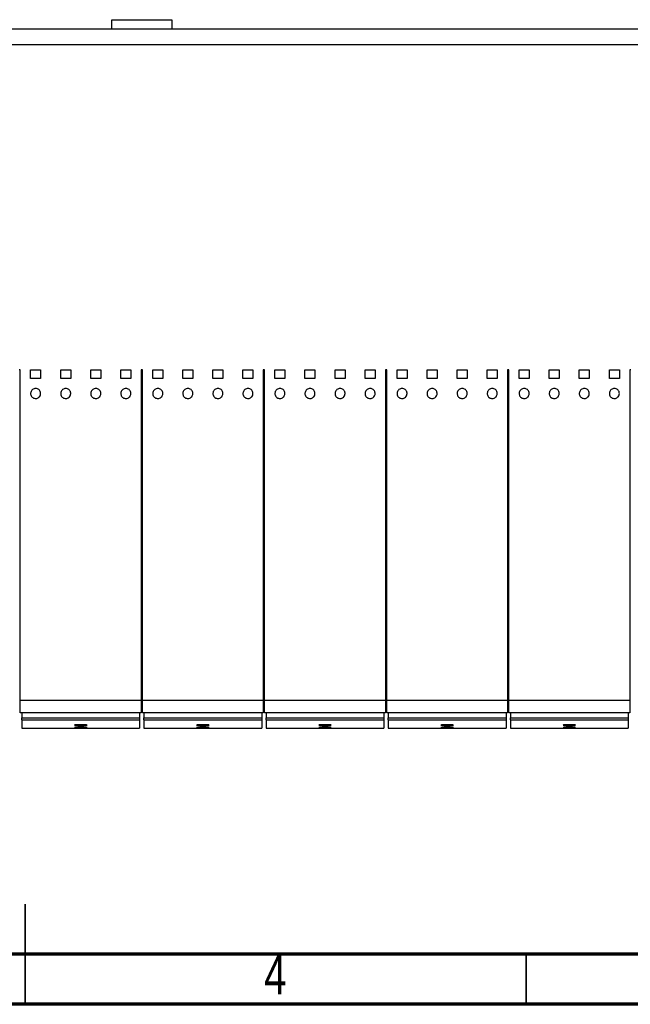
# Model space of a CAD drawing. Header units: millimetres. Extents: x 6 to 415, y 5 to 292.
# Tile 18 of 62: x 214 to 275, y 5 to 103. Entities that reach past the tile are written whole.
import ezdxf

# ---------------------------------------------------------------- set-up
doc = ezdxf.new("R2010")
doc.units = ezdxf.units.MM
doc.styles.add('SLDTEXTSTYLE0', font='TXT', dxfattribs={"width": 0.75})

msp = doc.modelspace()

# ---------------------------------------------------------------- linework, layer by layer
at = {"color": 7, "linetype": 'Continuous', "lineweight": 25}
for p, q in [((223.6348, 103.1768), (229.6348, 103.1768)), ((223.6348, 102.2768), (223.6348, 103.1768)), ((229.6348, 103.1768), (229.6348, 102.2768)), ((140.8848, 102.2768), (312.3847, 102.2768)), ((312.3847, 100.6768), (140.8848, 100.6768)), ((214.5098, 68.2768), (214.3848, 68.2768)), ((214.5098, 35.2768), (214.5098, 68.2768)), ((215.541, 68.2768), (216.541, 68.2768)), ((215.541, 67.4018), (215.541, 68.2768)), ((216.541, 68.2768), (216.541, 67.4018)), ((218.541, 68.2768), (219.541, 68.2768)), ((218.541, 67.4018), (218.541, 68.2768)), ((219.541, 68.2768), (219.541, 67.4018)), ((221.541, 68.2768), (222.541, 68.2768)), ((221.541, 67.4018), (221.541, 68.2768)), ((222.541, 68.2768), (222.541, 67.4018)), ((224.541, 68.2768), (225.541, 68.2768)), ((224.541, 67.4018), (224.541, 68.2768)), ((225.541, 68.2768), (225.541, 67.4018)), ((226.6973, 68.2768), (226.5723, 68.2768)), ((226.5723, 68.2768), (226.5723, 35.2768)), ((226.6973, 35.2768), (226.6973, 68.2768)), ((227.7285, 68.2768), (228.7285, 68.2768)), ((227.7285, 67.4018), (227.7285, 68.2768)), ((228.7285, 68.2768), (228.7285, 67.4018)), ((230.7285, 68.2768), (231.7285, 68.2768)), ((230.7285, 67.4018), (230.7285, 68.2768)), ((231.7285, 68.2768), (231.7285, 67.4018)), ((233.7285, 68.2768), (234.7285, 68.2768)), ((233.7285, 67.4018), (233.7285, 68.2768)), ((234.7285, 68.2768), (234.7285, 67.4018)), ((236.7285, 68.2768), (237.7285, 68.2768)), ((236.7285, 67.4018), (236.7285, 68.2768)), ((237.7285, 68.2768), (237.7285, 67.4018)), ((238.8848, 68.2768), (238.7598, 68.2768)), ((238.7598, 68.2768), (238.7598, 35.2768)), ((238.8848, 35.2768), (238.8848, 68.2768)), ((239.916, 68.2768), (240.916, 68.2768)), ((239.916, 67.4018), (239.916, 68.2768)), ((240.916, 68.2768), (240.916, 67.4018)), ((242.916, 68.2768), (243.916, 68.2768)), ((242.916, 67.4018), (242.916, 68.2768)), ((243.916, 68.2768), (243.916, 67.4018)), ((245.916, 68.2768), (246.916, 68.2768)), ((245.916, 67.4018), (245.916, 68.2768)), ((246.916, 68.2768), (246.916, 67.4018)), ((248.916, 68.2768), (249.916, 68.2768)), ((248.916, 67.4018), (248.916, 68.2768)), ((249.916, 68.2768), (249.916, 67.4018)), ((251.0723, 68.2768), (250.9473, 68.2768)), ((250.9473, 68.2768), (250.9473, 35.2768)), ((251.0723, 35.2768), (251.0723, 68.2768)), ((252.1035, 68.2768), (253.1035, 68.2768)), ((252.1035, 67.4018), (252.1035, 68.2768)), ((253.1035, 68.2768), (253.1035, 67.4018)), ((255.1035, 68.2768), (256.1035, 68.2768)), ((255.1035, 67.4018), (255.1035, 68.2768)), ((256.1035, 68.2768), (256.1035, 67.4018)), ((258.1035, 68.2768), (259.1035, 68.2768)), ((258.1035, 67.4018), (258.1035, 68.2768)), ((259.1035, 68.2768), (259.1035, 67.4018)), ((261.1035, 68.2768), (262.1035, 68.2768)), ((261.1035, 67.4018), (261.1035, 68.2768)), ((262.1035, 68.2768), (262.1035, 67.4018)), ((263.2598, 68.2768), (263.1348, 68.2768)), ((263.1348, 68.2768), (263.1348, 35.2768)), ((263.2598, 35.2768), (263.2598, 68.2768)), ((264.291, 68.2768), (265.291, 68.2768)), ((264.291, 67.4018), (264.291, 68.2768)), ((265.291, 68.2768), (265.291, 67.4018)), ((267.291, 68.2768), (268.291, 68.2768)), ((267.291, 67.4018), (267.291, 68.2768)), ((268.291, 68.2768), (268.291, 67.4018)), ((270.291, 68.2768), (271.291, 68.2768)), ((270.291, 67.4018), (270.291, 68.2768)), ((271.291, 68.2768), (271.291, 67.4018)), ((273.291, 68.2768), (274.291, 68.2768)), ((273.291, 67.4018), (273.291, 68.2768)), ((274.291, 68.2768), (274.291, 67.4018)), ((275.4473, 68.2768), (275.3223, 68.2768)), ((275.3223, 68.2768), (275.3223, 35.2768)), ((216.541, 67.4018), (215.541, 67.4018)), ((219.541, 67.4018), (218.541, 67.4018)), ((222.541, 67.4018), (221.541, 67.4018)), ((225.541, 67.4018), (224.541, 67.4018)), ((228.7285, 67.4018), (227.7285, 67.4018)), ((231.7285, 67.4018), (230.7285, 67.4018)), ((234.7285, 67.4018), (233.7285, 67.4018)), ((237.7285, 67.4018), (236.7285, 67.4018)), ((240.916, 67.4018), (239.916, 67.4018)), ((243.916, 67.4018), (242.916, 67.4018)), ((246.916, 67.4018), (245.916, 67.4018)), ((249.916, 67.4018), (248.916, 67.4018)), ((253.1035, 67.4018), (252.1035, 67.4018)), ((256.1035, 67.4018), (255.1035, 67.4018)), ((259.1035, 67.4018), (258.1035, 67.4018)), ((262.1035, 67.4018), (261.1035, 67.4018)), ((265.291, 67.4018), (264.291, 67.4018)), ((268.291, 67.4018), (267.291, 67.4018)), ((271.291, 67.4018), (270.291, 67.4018)), ((274.291, 67.4018), (273.291, 67.4018)), ((226.5723, 35.2768), (214.5098, 35.2768)), ((214.5098, 34.076), (214.5098, 35.2768)), ((226.5723, 35.2768), (226.5723, 34.076)), ((238.7598, 35.2768), (226.6973, 35.2768)), ((226.6973, 34.076), (226.6973, 35.2768)), ((238.7598, 35.2768), (238.7598, 34.076)), ((250.9473, 35.2768), (238.8848, 35.2768)), ((238.8848, 34.076), (238.8848, 35.2768)), ((250.9473, 35.2768), (250.9473, 34.076)), ((263.1348, 35.2768), (251.0723, 35.2768)), ((251.0723, 34.076), (251.0723, 35.2768)), ((263.1348, 35.2768), (263.1348, 34.076)), ((275.3223, 35.2768), (263.2598, 35.2768)), ((263.2598, 34.076), (263.2598, 35.2768)), ((275.3223, 35.2768), (275.3223, 34.076)), ((215.4098, 34.076), (214.5098, 34.076)), ((214.666, 34.076), (214.666, 33.571)), ((214.666, 33.571), (226.416, 33.571)), ((214.666, 33.3753), (214.666, 33.571)), ((225.6723, 34.076), (215.4098, 34.076)), ((226.5723, 34.076), (225.6723, 34.076)), ((226.416, 34.076), (226.416, 33.571)), ((226.416, 33.571), (226.416, 33.3753)), ((227.5973, 34.076), (226.6973, 34.076)), ((226.8535, 34.076), (226.8535, 33.571)), ((226.8535, 33.571), (238.6035, 33.571)), ((226.8535, 33.3753), (226.8535, 33.571)), ((237.8598, 34.076), (227.5973, 34.076)), ((238.7598, 34.076), (237.8598, 34.076)), ((238.6035, 34.076), (238.6035, 33.571)), ((238.6035, 33.571), (238.6035, 33.3753)), ((239.7848, 34.076), (238.8848, 34.076)), ((239.041, 34.076), (239.041, 33.571)), ((239.041, 33.571), (250.791, 33.571)), ((239.041, 33.3753), (239.041, 33.571)), ((250.0473, 34.076), (239.7848, 34.076)), ((250.9473, 34.076), (250.0473, 34.076)), ((250.791, 34.076), (250.791, 33.571)), ((250.791, 33.571), (250.791, 33.3753)), ((251.9723, 34.076), (251.0723, 34.076)), ((251.2285, 34.076), (251.2285, 33.571)), ((251.2285, 33.571), (262.9785, 33.571)), ((251.2285, 33.3753), (251.2285, 33.571)), ((262.2348, 34.076), (251.9723, 34.076)), ((263.1348, 34.076), (262.2348, 34.076)), ((262.9785, 34.076), (262.9785, 33.571)), ((262.9785, 33.571), (262.9785, 33.3753)), ((264.1597, 34.076), (263.2598, 34.076)), ((263.416, 34.076), (263.416, 33.571)), ((263.416, 33.571), (275.166, 33.571)), ((263.416, 33.3753), (263.416, 33.571)), ((274.4222, 34.076), (264.1597, 34.076)), ((275.3223, 34.076), (274.4222, 34.076)), ((275.166, 34.076), (275.166, 33.571)), ((275.166, 33.571), (275.166, 33.3753)), ((214.666, 33.3753), (226.416, 33.3753)), ((214.666, 33.3753), (214.666, 32.5268)), ((214.666, 32.5268), (226.416, 32.5268)), ((216.666, 33.3753), (216.666, 33.3665)), ((216.666, 33.3665), (218.166, 33.3665)), ((218.166, 33.3665), (218.166, 33.3753)), ((222.916, 33.3753), (222.916, 33.3665)), ((222.916, 33.3665), (224.416, 33.3665)), ((224.416, 33.3665), (224.416, 33.3753)), ((226.416, 33.3753), (226.416, 32.5268)), ((226.8535, 33.3753), (238.6035, 33.3753)), ((226.8535, 33.3753), (226.8535, 32.5268)), ((226.8535, 32.5268), (238.6035, 32.5268)), ((228.8535, 33.3753), (228.8535, 33.3665)), ((228.8535, 33.3665), (230.3535, 33.3665)), ((230.3535, 33.3665), (230.3535, 33.3753)), ((235.1035, 33.3753), (235.1035, 33.3665)), ((235.1035, 33.3665), (236.6035, 33.3665)), ((236.6035, 33.3665), (236.6035, 33.3753)), ((238.6035, 33.3753), (238.6035, 32.5268)), ((239.041, 33.3753), (250.791, 33.3753)), ((239.041, 33.3753), (239.041, 32.5268)), ((239.041, 32.5268), (250.791, 32.5268)), ((241.041, 33.3753), (241.041, 33.3665)), ((241.041, 33.3665), (242.541, 33.3665)), ((242.541, 33.3665), (242.541, 33.3753)), ((247.291, 33.3753), (247.291, 33.3665)), ((247.291, 33.3665), (248.791, 33.3665)), ((248.791, 33.3665), (248.791, 33.3753)), ((250.791, 33.3753), (250.791, 32.5268)), ((251.2285, 33.3753), (262.9785, 33.3753)), ((251.2285, 33.3753), (251.2285, 32.5268)), ((251.2285, 32.5268), (262.9785, 32.5268)), ((253.2285, 33.3753), (253.2285, 33.3665)), ((253.2285, 33.3665), (254.7285, 33.3665)), ((254.7285, 33.3665), (254.7285, 33.3753)), ((259.4785, 33.3753), (259.4785, 33.3665)), ((259.4785, 33.3665), (260.9785, 33.3665)), ((260.9785, 33.3665), (260.9785, 33.3753)), ((262.9785, 33.3753), (262.9785, 32.5268)), ((263.416, 33.3753), (275.166, 33.3753)), ((263.416, 33.3753), (263.416, 32.5268)), ((263.416, 32.5268), (275.166, 32.5268)), ((265.416, 33.3753), (265.416, 33.3665)), ((265.416, 33.3665), (266.916, 33.3665)), ((266.916, 33.3665), (266.916, 33.3753)), ((271.666, 33.3753), (271.666, 33.3665)), ((271.666, 33.3665), (273.166, 33.3665)), ((273.166, 33.3665), (273.166, 33.3753)), ((275.166, 33.3753), (275.166, 32.5268))]:
    msp.add_line(p, q, dxfattribs=at)
at = {"color": 7, "linetype": 'Continuous', "lineweight": 35}
for p, q in [((215, 5), (215, 15)), ((215, 10), (215, 5)), ((265, 10), (265, 5))]:
    msp.add_line(p, q, dxfattribs=at)
at = {"color": 7, "linetype": 'Continuous', "lineweight": 70}
for p, q in [((410.1581, 10), (20, 10)), ((415, 5), (15, 5))]:
    msp.add_line(p, q, dxfattribs=at)
at = {"color": 7, "linetype": 'Continuous', "lineweight": 25}
for points, knots in [([(216.541, 65.9018), (216.5354, 65.8452), (216.5242, 65.732), (216.4368, 65.5814), (216.3083, 65.4677), (216.149, 65.4038), (215.9787, 65.3962), (215.8159, 65.4448), (215.6783, 65.544), (215.5807, 65.6833), (215.5342, 65.848), (215.5451, 66.0196), (215.6127, 66.1783), (215.7295, 66.3052), (215.8812, 66.3857), (216.0501, 66.4112), (216.2172, 66.3797), (216.3646, 66.2953), (216.4754, 66.1671), (216.533, 66.0282), (216.5388, 65.9371), (216.541, 65.9018)], [0, 0, 0, 0, 0.0542878, 0.1085823, 0.1626612, 0.2162829, 0.2694763, 0.3224648, 0.3755598, 0.4290206, 0.4829474, 0.5372343, 0.5916177, 0.6457902, 0.6995432, 0.7528553, 0.805896, 0.8589439, 0.9122715, 0.9660364, 1, 1, 1, 1]), ([(219.541, 65.9018), (219.5354, 65.8452), (219.5242, 65.732), (219.4368, 65.5814), (219.3083, 65.4677), (219.149, 65.4038), (218.9787, 65.3962), (218.8159, 65.4448), (218.6783, 65.544), (218.5807, 65.6833), (218.5342, 65.848), (218.5451, 66.0196), (218.6128, 66.1783), (218.7295, 66.3052), (218.8812, 66.3857), (219.0501, 66.4112), (219.2172, 66.3797), (219.3646, 66.2953), (219.4755, 66.1671), (219.533, 66.0282), (219.5388, 65.9371), (219.541, 65.9018)], [0, 0, 0, 0, 0.05428787, 0.10858228, 0.16266132, 0.21628276, 0.2694762, 0.32246489, 0.3755599, 0.42902054, 0.48294739, 0.5372343, 0.5916177, 0.64578999, 0.69954312, 0.75285529, 0.80589582, 0.85894372, 0.91227151, 0.96603633, 1, 1, 1, 1]), ([(222.541, 65.9018), (222.5354, 65.8452), (222.5242, 65.732), (222.4368, 65.5814), (222.3083, 65.4677), (222.149, 65.4038), (221.9787, 65.3962), (221.8159, 65.4448), (221.6783, 65.544), (221.5807, 65.6833), (221.5342, 65.848), (221.5451, 66.0196), (221.6127, 66.1783), (221.7295, 66.3052), (221.8812, 66.3857), (222.0501, 66.4112), (222.2172, 66.3797), (222.3646, 66.2953), (222.4754, 66.1671), (222.533, 66.0282), (222.5388, 65.9371), (222.541, 65.9018)], [0, 0, 0, 0, 0.05428787, 0.10858228, 0.16266131, 0.21628275, 0.26947618, 0.32246488, 0.37555988, 0.42902052, 0.48294741, 0.53723432, 0.59161766, 0.64579005, 0.69954318, 0.75285535, 0.80589588, 0.85894377, 0.91227146, 0.96603633, 1, 1, 1, 1]), ([(225.541, 65.9018), (225.5354, 65.8452), (225.5242, 65.732), (225.4368, 65.5814), (225.3083, 65.4677), (225.149, 65.4038), (224.9787, 65.3962), (224.8159, 65.4448), (224.6783, 65.544), (224.5807, 65.6833), (224.5342, 65.848), (224.5451, 66.0196), (224.6127, 66.1783), (224.7295, 66.3052), (224.8812, 66.3857), (225.0501, 66.4112), (225.2172, 66.3797), (225.3646, 66.2953), (225.4754, 66.1671), (225.533, 66.0282), (225.5388, 65.9371), (225.541, 65.9018)], [0, 0, 0, 0, 0.05428786, 0.10858229, 0.16266126, 0.21628277, 0.26947621, 0.3224648, 0.37555983, 0.42902053, 0.48294738, 0.53723429, 0.59161765, 0.64579007, 0.6995431, 0.75285534, 0.80589587, 0.85894379, 0.91227151, 0.96603633, 1, 1, 1, 1]), ([(228.7285, 65.9018), (228.7229, 65.8452), (228.7117, 65.732), (228.6243, 65.5814), (228.4958, 65.4677), (228.3365, 65.4038), (228.1662, 65.3962), (228.0034, 65.4448), (227.8658, 65.544), (227.7682, 65.6833), (227.7217, 65.848), (227.7326, 66.0196), (227.8002, 66.1783), (227.917, 66.3052), (228.0687, 66.3857), (228.2376, 66.4112), (228.4047, 66.3797), (228.5521, 66.2953), (228.6629, 66.1671), (228.7205, 66.0282), (228.7263, 65.9371), (228.7285, 65.9018)], [0, 0, 0, 0, 0.05428787, 0.10858228, 0.16266125, 0.21628279, 0.26947619, 0.32246482, 0.37555982, 0.42902052, 0.48294738, 0.53723428, 0.59161765, 0.64579006, 0.6995431, 0.75285537, 0.8058959, 0.85894379, 0.91227151, 0.96603633, 1, 1, 1, 1]), ([(231.7285, 65.9018), (231.7229, 65.8452), (231.7117, 65.732), (231.6243, 65.5814), (231.4958, 65.4677), (231.3365, 65.4038), (231.1662, 65.3962), (231.0034, 65.4448), (230.8658, 65.544), (230.7682, 65.6833), (230.7217, 65.848), (230.7326, 66.0196), (230.8002, 66.1783), (230.917, 66.3052), (231.0687, 66.3857), (231.2376, 66.4112), (231.4047, 66.3797), (231.5521, 66.2953), (231.6629, 66.1671), (231.7205, 66.0282), (231.7263, 65.9371), (231.7285, 65.9018)], [0, 0, 0, 0, 0.05428787, 0.10858228, 0.16266131, 0.21628275, 0.26947618, 0.32246488, 0.37555988, 0.42902052, 0.48294741, 0.53723432, 0.59161766, 0.64579005, 0.69954318, 0.75285535, 0.80589588, 0.85894377, 0.91227146, 0.96603633, 1, 1, 1, 1]), ([(234.7285, 65.9018), (234.7229, 65.8452), (234.7117, 65.732), (234.6243, 65.5814), (234.4958, 65.4677), (234.3365, 65.4038), (234.1662, 65.3962), (234.0034, 65.4448), (233.8658, 65.544), (233.7682, 65.6833), (233.7217, 65.848), (233.7326, 66.0196), (233.8002, 66.1783), (233.917, 66.3052), (234.0687, 66.3857), (234.2376, 66.4112), (234.4047, 66.3797), (234.5521, 66.2953), (234.663, 66.1671), (234.7205, 66.0282), (234.7263, 65.9371), (234.7285, 65.9018)], [0, 0, 0, 0, 0.0542879, 0.1085823, 0.1626613, 0.2162827, 0.2694761, 0.3224648, 0.3755598, 0.4290205, 0.4829474, 0.5372343, 0.5916177, 0.64579, 0.699543, 0.7528554, 0.8058959, 0.8589438, 0.9122716, 0.9660363, 1, 1, 1, 1]), ([(237.7285, 65.9018), (237.7229, 65.8452), (237.7117, 65.732), (237.6243, 65.5814), (237.4958, 65.4677), (237.3365, 65.4038), (237.1662, 65.3962), (237.0034, 65.4448), (236.8658, 65.544), (236.7682, 65.6833), (236.7217, 65.848), (236.7326, 66.0196), (236.8002, 66.1783), (236.917, 66.3052), (237.0687, 66.3857), (237.2376, 66.4112), (237.4047, 66.3797), (237.5521, 66.2953), (237.6629, 66.1671), (237.7205, 66.0282), (237.7263, 65.9371), (237.7285, 65.9018)], [0, 0, 0, 0, 0.0542878, 0.1085823, 0.1626612, 0.2162829, 0.2694763, 0.3224648, 0.3755598, 0.4290206, 0.4829474, 0.5372343, 0.5916177, 0.6457902, 0.6995432, 0.7528553, 0.805896, 0.8589439, 0.9122715, 0.9660364, 1, 1, 1, 1]), ([(240.916, 65.9018), (240.9104, 65.8452), (240.8992, 65.732), (240.8118, 65.5814), (240.6833, 65.4677), (240.524, 65.4038), (240.3537, 65.3962), (240.1909, 65.4448), (240.0533, 65.544), (239.9557, 65.6833), (239.9092, 65.848), (239.9201, 66.0196), (239.9877, 66.1783), (240.1045, 66.3052), (240.2562, 66.3857), (240.4251, 66.4112), (240.5922, 66.3797), (240.7396, 66.2953), (240.8504, 66.1671), (240.908, 66.0282), (240.9138, 65.9371), (240.916, 65.9018)], [0, 0, 0, 0, 0.0542878, 0.1085823, 0.1626612, 0.2162829, 0.2694763, 0.3224648, 0.3755598, 0.4290206, 0.4829474, 0.5372343, 0.5916177, 0.6457902, 0.6995432, 0.7528553, 0.805896, 0.8589439, 0.9122715, 0.9660364, 1, 1, 1, 1]), ([(243.916, 65.9018), (243.9104, 65.8452), (243.8992, 65.732), (243.8118, 65.5814), (243.6833, 65.4677), (243.524, 65.4038), (243.3537, 65.3962), (243.1909, 65.4448), (243.0533, 65.544), (242.9557, 65.6833), (242.9092, 65.848), (242.9201, 66.0196), (242.9877, 66.1783), (243.1045, 66.3052), (243.2562, 66.3857), (243.4252, 66.4112), (243.5922, 66.3797), (243.7396, 66.2953), (243.8504, 66.1671), (243.908, 66.0282), (243.9138, 65.9371), (243.916, 65.9018)], [0, 0, 0, 0, 0.0542878, 0.1085821, 0.1626613, 0.216283, 0.2694764, 0.3224645, 0.3755595, 0.4290205, 0.4829474, 0.5372343, 0.5916177, 0.6457901, 0.6995434, 0.7528556, 0.8058959, 0.8589441, 0.9122715, 0.9660364, 1, 1, 1, 1]), ([(246.916, 65.9018), (246.9104, 65.8452), (246.8992, 65.732), (246.8118, 65.5814), (246.6833, 65.4677), (246.524, 65.4038), (246.3537, 65.3962), (246.1909, 65.4448), (246.0533, 65.544), (245.9557, 65.6833), (245.9092, 65.848), (245.9201, 66.0196), (245.9877, 66.1783), (246.1045, 66.3052), (246.2562, 66.3857), (246.4252, 66.4112), (246.5922, 66.3797), (246.7396, 66.2953), (246.8504, 66.1671), (246.908, 66.0282), (246.9138, 65.9371), (246.916, 65.9018)], [0, 0, 0, 0, 0.05428781, 0.10858243, 0.16266113, 0.21628284, 0.26947627, 0.32246496, 0.37555996, 0.42902059, 0.48294744, 0.53723433, 0.59161772, 0.64579021, 0.69954294, 0.75285569, 0.80589607, 0.8589437, 0.91227148, 0.96603635, 1, 1, 1, 1]), ([(249.916, 65.9018), (249.9104, 65.8452), (249.8992, 65.732), (249.8118, 65.5814), (249.6833, 65.4677), (249.524, 65.4038), (249.3537, 65.3962), (249.1909, 65.4448), (249.0533, 65.544), (248.9557, 65.6833), (248.9092, 65.848), (248.9201, 66.0196), (248.9878, 66.1783), (249.1045, 66.3052), (249.2562, 66.3857), (249.4251, 66.4112), (249.5922, 66.3797), (249.7396, 66.2953), (249.8505, 66.1671), (249.908, 66.0282), (249.9138, 65.9371), (249.916, 65.9018)], [0, 0, 0, 0, 0.0542878, 0.1085824, 0.1626611, 0.2162828, 0.2694763, 0.322465, 0.37556, 0.4290206, 0.4829474, 0.5372343, 0.5916177, 0.6457902, 0.6995429, 0.7528551, 0.8058961, 0.8589437, 0.9122715, 0.9660364, 1, 1, 1, 1]), ([(253.1035, 65.9018), (253.0979, 65.8452), (253.0867, 65.732), (252.9993, 65.5814), (252.8708, 65.4677), (252.7115, 65.4038), (252.5412, 65.3962), (252.3784, 65.4448), (252.2408, 65.544), (252.1432, 65.6833), (252.0967, 65.848), (252.1076, 66.0196), (252.1753, 66.1783), (252.292, 66.3052), (252.4437, 66.3857), (252.6126, 66.4112), (252.7797, 66.3797), (252.9271, 66.2953), (253.0379, 66.1671), (253.0955, 66.0282), (253.1013, 65.9371), (253.1035, 65.9018)], [0, 0, 0, 0, 0.0542878, 0.1085824, 0.1626611, 0.2162828, 0.2694763, 0.322465, 0.37556, 0.4290206, 0.4829474, 0.5372343, 0.5916177, 0.6457902, 0.6995429, 0.7528551, 0.8058961, 0.8589437, 0.9122715, 0.9660364, 1, 1, 1, 1]), ([(256.1035, 65.9018), (256.0979, 65.8452), (256.0867, 65.732), (255.9993, 65.5814), (255.8708, 65.4677), (255.7115, 65.4038), (255.5412, 65.3962), (255.3784, 65.4448), (255.2408, 65.544), (255.1432, 65.6833), (255.0967, 65.848), (255.1076, 66.0196), (255.1752, 66.1783), (255.292, 66.3052), (255.4437, 66.3857), (255.6126, 66.4112), (255.7797, 66.3797), (255.9271, 66.2953), (256.038, 66.1671), (256.0955, 66.0282), (256.1013, 65.9371), (256.1035, 65.9018)], [0, 0, 0, 0, 0.0542879, 0.1085823, 0.1626614, 0.2162826, 0.269476, 0.3224647, 0.3755597, 0.4290204, 0.4829473, 0.5372342, 0.5916173, 0.6457898, 0.6995431, 0.7528553, 0.8058957, 0.8589438, 0.9122716, 0.9660363, 1, 1, 1, 1]), ([(259.1035, 65.9018), (259.0979, 65.8452), (259.0867, 65.732), (258.9993, 65.5814), (258.8708, 65.4677), (258.7115, 65.4038), (258.5412, 65.3962), (258.3784, 65.4448), (258.2408, 65.544), (258.1432, 65.6833), (258.0967, 65.848), (258.1076, 66.0196), (258.1753, 66.1783), (258.292, 66.3052), (258.4437, 66.3857), (258.6126, 66.4112), (258.7797, 66.3797), (258.9271, 66.2953), (259.0379, 66.1671), (259.0955, 66.0282), (259.1013, 65.9371), (259.1035, 65.9018)], [0, 0, 0, 0, 0.0542879, 0.1085825, 0.1626608, 0.2162831, 0.2694765, 0.3224652, 0.3755602, 0.4290205, 0.4829475, 0.5372345, 0.5916179, 0.6457899, 0.6995432, 0.7528548, 0.8058963, 0.8589435, 0.9122713, 0.9660363, 1, 1, 1, 1]), ([(262.1035, 65.9018), (262.0979, 65.8452), (262.0867, 65.732), (261.9993, 65.5814), (261.8708, 65.4677), (261.7115, 65.4038), (261.5412, 65.3962), (261.3784, 65.4448), (261.2408, 65.544), (261.1432, 65.6833), (261.0967, 65.848), (261.1076, 66.0196), (261.1753, 66.1783), (261.292, 66.3052), (261.4437, 66.3857), (261.6127, 66.4112), (261.7797, 66.3797), (261.9271, 66.2953), (262.038, 66.1671), (262.0955, 66.0282), (262.1013, 65.9371), (262.1035, 65.9018)], [0, 0, 0, 0, 0.0542879, 0.108582, 0.1626611, 0.2162823, 0.2694757, 0.3224644, 0.3755594, 0.4290204, 0.482947, 0.5372339, 0.5916173, 0.6457894, 0.6995426, 0.7528554, 0.8058958, 0.8589439, 0.9122717, 0.9660364, 1, 1, 1, 1]), ([(265.291, 65.9018), (265.2854, 65.8452), (265.2742, 65.732), (265.1868, 65.5814), (265.0583, 65.4677), (264.899, 65.4038), (264.7287, 65.3962), (264.5659, 65.4448), (264.4283, 65.544), (264.3307, 65.6833), (264.2842, 65.848), (264.2951, 66.0196), (264.3628, 66.1783), (264.4795, 66.3052), (264.6312, 66.3857), (264.8001, 66.4112), (264.9672, 66.3797), (265.1146, 66.2953), (265.2255, 66.1671), (265.283, 66.0282), (265.2888, 65.9371), (265.291, 65.9018)], [0, 0, 0, 0, 0.0542879, 0.108582, 0.1626611, 0.2162823, 0.2694757, 0.3224644, 0.3755594, 0.4290204, 0.482947, 0.5372339, 0.5916173, 0.6457894, 0.6995426, 0.7528554, 0.8058958, 0.8589439, 0.9122717, 0.9660364, 1, 1, 1, 1]), ([(268.291, 65.9018), (268.2854, 65.8452), (268.2742, 65.732), (268.1868, 65.5814), (268.0583, 65.4677), (267.899, 65.4038), (267.7287, 65.3962), (267.5659, 65.4448), (267.4283, 65.544), (267.3307, 65.6833), (267.2842, 65.848), (267.2951, 66.0196), (267.3627, 66.1783), (267.4795, 66.3052), (267.6312, 66.3857), (267.8001, 66.4112), (267.9672, 66.3797), (268.1146, 66.2953), (268.2255, 66.1671), (268.283, 66.0282), (268.2888, 65.9371), (268.291, 65.9018)], [0, 0, 0, 0, 0.05428771, 0.10858234, 0.16266147, 0.21628263, 0.26947607, 0.32246476, 0.37555976, 0.42902073, 0.48294742, 0.53723428, 0.59161767, 0.64579055, 0.69954381, 0.75285539, 0.80589577, 0.85894391, 0.9122717, 0.96603635, 1, 1, 1, 1]), ([(271.291, 65.9018), (271.2854, 65.8452), (271.2742, 65.732), (271.1868, 65.5814), (271.0583, 65.4677), (270.899, 65.4038), (270.7287, 65.3962), (270.5659, 65.4448), (270.4283, 65.544), (270.3307, 65.6833), (270.2842, 65.848), (270.2951, 66.0196), (270.3628, 66.1783), (270.4795, 66.3052), (270.6312, 66.3857), (270.8001, 66.4112), (270.9672, 66.3797), (271.1146, 66.2953), (271.2254, 66.1671), (271.283, 66.0282), (271.2888, 65.9371), (271.291, 65.9018)], [0, 0, 0, 0, 0.0542879, 0.1085825, 0.1626608, 0.2162831, 0.2694765, 0.3224652, 0.3755602, 0.4290205, 0.4829475, 0.5372345, 0.5916179, 0.6457899, 0.6995432, 0.7528548, 0.8058963, 0.8589435, 0.9122713, 0.9660363, 1, 1, 1, 1]), ([(274.291, 65.9018), (274.2854, 65.8452), (274.2742, 65.732), (274.1868, 65.5814), (274.0583, 65.4677), (273.899, 65.4038), (273.7287, 65.3962), (273.5659, 65.4448), (273.4283, 65.544), (273.3307, 65.6833), (273.2842, 65.848), (273.2951, 66.0196), (273.3627, 66.1783), (273.4795, 66.3052), (273.6312, 66.3857), (273.8001, 66.4112), (273.9672, 66.3797), (274.1146, 66.2953), (274.2255, 66.1671), (274.283, 66.0282), (274.2888, 65.9371), (274.291, 65.9018)], [0, 0, 0, 0, 0.0542879, 0.108582, 0.1626611, 0.2162823, 0.2694758, 0.3224645, 0.3755595, 0.4290205, 0.4829472, 0.537234, 0.5916174, 0.6457903, 0.6995426, 0.7528553, 0.8058957, 0.8589439, 0.9122717, 0.9660363, 1, 1, 1, 1]), ([(221.166, 32.8353), (221.1591, 32.8308), (221.1452, 32.822), (221.0372, 32.8105), (220.8781, 32.8019), (220.6798, 32.7971), (220.4664, 32.7965), (220.2615, 32.8001), (220.0881, 32.8075), (219.9655, 32.8182), (219.9076, 32.831), (219.9211, 32.8446), (220.0048, 32.8574), (220.1491, 32.8679), (220.3377, 32.8747), (220.5489, 32.8769), (220.7589, 32.8743), (220.9446, 32.8673), (221.084, 32.8566), (221.1561, 32.8453), (221.1632, 32.838), (221.166, 32.8353)], [0, 0, 0, 0, 0.0538137, 0.1076293, 0.1613914, 0.2150567, 0.2686391, 0.3221828, 0.375745, 0.4293767, 0.483104, 0.5369165, 0.5907652, 0.6445789, 0.6982964, 0.7518994, 0.8054259, 0.858953, 0.9125575, 0.9662762, 1, 1, 1, 1]), ([(221.166, 32.5999), (221.1591, 32.5978), (221.1453, 32.5935), (221.0375, 32.5882), (220.8787, 32.5842), (220.6806, 32.582), (220.4671, 32.5817), (220.2619, 32.5833), (220.0881, 32.5867), (219.9654, 32.5917), (219.9076, 32.5978), (219.9211, 32.6045), (220.0046, 32.6109), (220.1486, 32.6162), (220.3369, 32.6197), (220.5481, 32.6209), (220.7584, 32.6195), (220.9444, 32.6159), (221.084, 32.6105), (221.1561, 32.6048), (221.1632, 32.6013), (221.166, 32.5999)], [0, 0, 0, 0, 0.0537158, 0.1074322, 0.161135, 0.2148164, 0.2684811, 0.3221383, 0.375799, 0.4294733, 0.4831681, 0.5368834, 0.5906102, 0.6443314, 0.6980299, 0.7516981, 0.8053452, 0.8589923, 0.9126608, 0.9663595, 1, 1, 1, 1]), ([(221.166, 32.5432), (221.1591, 32.5422), (221.1453, 32.5402), (221.0375, 32.5379), (220.8788, 32.5362), (220.6807, 32.5354), (220.4672, 32.5352), (220.262, 32.5359), (220.0882, 32.5373), (219.9654, 32.5394), (219.9076, 32.5422), (219.9211, 32.5453), (220.0046, 32.5485), (220.1485, 32.5513), (220.3367, 32.5532), (220.5479, 32.5538), (220.7583, 32.5531), (220.9444, 32.5511), (221.084, 32.5483), (221.1561, 32.5455), (221.1632, 32.5438), (221.166, 32.5432)], [0, 0, 0, 0, 0.0536936, 0.1073872, 0.1610775, 0.2147637, 0.2684475, 0.3221303, 0.3758137, 0.4294988, 0.4831874, 0.5368807, 0.5905778, 0.6442753, 0.6979676, 0.7516516, 0.8053292, 0.8590069, 0.912691, 0.9663833, 1, 1, 1, 1]), ([(219.9236, 32.8403), (219.9239, 32.8372), (219.9244, 32.8297), (220.0065, 32.8188), (220.1487, 32.8093), (220.3378, 32.8032), (220.5489, 32.8013), (220.7589, 32.8035), (220.9449, 32.8098), (221.0835, 32.8196), (221.1525, 32.8295), (221.1596, 32.8358), (221.1618, 32.8378)], [0, 0, 0, 0, 0.07564436, 0.18555942, 0.29536147, 0.4049731, 0.51439895, 0.62371298, 0.73302802, 0.84245603, 0.95207, 1, 1, 1, 1]), ([(219.9236, 32.605), (219.9238, 32.6035), (219.9244, 32.5998), (220.0063, 32.5947), (220.1482, 32.5903), (220.337, 32.5875), (220.5481, 32.5866), (220.7583, 32.5876), (220.9449, 32.5905), (221.0827, 32.595), (221.1488, 32.5993), (221.156, 32.602), (221.1574, 32.6025)], [0, 0, 0, 0, 0.0772091, 0.1893267, 0.3014122, 0.413453, 0.5254543, 0.6374337, 0.7494132, 0.8614148, 0.9734558, 1, 1, 1, 1]), ([(219.9445, 32.5458), (219.9644, 32.545), (220.0075, 32.5434), (220.1496, 32.5417), (220.3364, 32.5406), (220.5479, 32.5402), (220.7587, 32.5406), (220.943, 32.5418), (221.0793, 32.5435), (221.1186, 32.5451), (221.136, 32.5458)], [0, 0, 0, 0, 0.1120964, 0.2428578, 0.3736087, 0.5043525, 0.6350928, 0.7658331, 0.8965769, 1, 1, 1, 1]), ([(233.3535, 32.8353), (233.3466, 32.8308), (233.3327, 32.822), (233.2247, 32.8105), (233.0656, 32.8019), (232.8673, 32.7971), (232.6539, 32.7965), (232.449, 32.8001), (232.2756, 32.8075), (232.153, 32.8182), (232.0951, 32.831), (232.1086, 32.8446), (232.1923, 32.8574), (232.3366, 32.8679), (232.5252, 32.8747), (232.7364, 32.8769), (232.9464, 32.8743), (233.1321, 32.8673), (233.2715, 32.8566), (233.3436, 32.8453), (233.3507, 32.838), (233.3535, 32.8353)], [0, 0, 0, 0, 0.0538137, 0.1076293, 0.1613915, 0.2150567, 0.2686391, 0.3221828, 0.3757451, 0.4293767, 0.483104, 0.5369165, 0.5907652, 0.6445789, 0.6982964, 0.7518994, 0.8054259, 0.858953, 0.9125575, 0.9662762, 1, 1, 1, 1]), ([(233.3535, 32.5999), (233.3466, 32.5978), (233.3328, 32.5935), (233.225, 32.5882), (233.0662, 32.5842), (232.8681, 32.582), (232.6546, 32.5817), (232.4494, 32.5833), (232.2756, 32.5867), (232.1529, 32.5917), (232.0951, 32.5978), (232.1086, 32.6045), (232.1921, 32.6109), (232.3361, 32.6162), (232.5244, 32.6197), (232.7356, 32.6209), (232.9459, 32.6195), (233.1319, 32.6159), (233.2715, 32.6105), (233.3436, 32.6048), (233.3507, 32.6013), (233.3535, 32.5999)], [0, 0, 0, 0, 0.0537158, 0.1074322, 0.161135, 0.2148164, 0.2684811, 0.3221383, 0.375799, 0.4294734, 0.4831681, 0.5368835, 0.5906102, 0.6443314, 0.6980299, 0.7516981, 0.8053452, 0.8589923, 0.9126608, 0.9663595, 1, 1, 1, 1]), ([(233.3535, 32.5432), (233.3466, 32.5422), (233.3328, 32.5402), (233.225, 32.5379), (233.0663, 32.5362), (232.8682, 32.5354), (232.6547, 32.5352), (232.4495, 32.5359), (232.2757, 32.5373), (232.1529, 32.5394), (232.0951, 32.5422), (232.1086, 32.5453), (232.1921, 32.5485), (232.336, 32.5513), (232.5242, 32.5532), (232.7354, 32.5538), (232.9458, 32.5531), (233.1319, 32.5511), (233.2715, 32.5483), (233.3436, 32.5455), (233.3507, 32.5438), (233.3535, 32.5432)], [0, 0, 0, 0, 0.0536936, 0.1073872, 0.1610774, 0.2147637, 0.2684475, 0.3221304, 0.3758137, 0.4294988, 0.4831874, 0.5368807, 0.5905778, 0.6442753, 0.6979676, 0.7516516, 0.8053292, 0.8590069, 0.912691, 0.9663833, 1, 1, 1, 1]), ([(232.1111, 32.8403), (232.1114, 32.8372), (232.1119, 32.8297), (232.194, 32.8188), (232.3362, 32.8093), (232.5253, 32.8032), (232.7364, 32.8013), (232.9464, 32.8035), (233.1324, 32.8098), (233.271, 32.8196), (233.34, 32.8295), (233.3471, 32.8358), (233.3493, 32.8378)], [0, 0, 0, 0, 0.07564436, 0.18555942, 0.29536147, 0.4049731, 0.51439895, 0.62371298, 0.73302802, 0.84245603, 0.95207, 1, 1, 1, 1]), ([(232.1111, 32.605), (232.1113, 32.6035), (232.1119, 32.5998), (232.1938, 32.5947), (232.3357, 32.5903), (232.5245, 32.5875), (232.7356, 32.5866), (232.9458, 32.5876), (233.1324, 32.5905), (233.2702, 32.595), (233.3363, 32.5993), (233.3435, 32.602), (233.3449, 32.6025)], [0, 0, 0, 0, 0.0772091, 0.1893267, 0.3014122, 0.413453, 0.5254543, 0.6374337, 0.7494132, 0.8614148, 0.9734558, 1, 1, 1, 1]), ([(232.132, 32.5458), (232.1519, 32.545), (232.195, 32.5434), (232.3371, 32.5417), (232.5239, 32.5406), (232.7354, 32.5402), (232.9462, 32.5406), (233.1305, 32.5418), (233.2668, 32.5435), (233.3061, 32.5451), (233.3235, 32.5458)], [0, 0, 0, 0, 0.1120964, 0.2428578, 0.3736087, 0.5043523, 0.6350928, 0.7658331, 0.8965769, 1, 1, 1, 1]), ([(245.541, 32.8353), (245.5341, 32.8308), (245.5202, 32.822), (245.4122, 32.8105), (245.2531, 32.8019), (245.0548, 32.7971), (244.8414, 32.7965), (244.6365, 32.8001), (244.4631, 32.8075), (244.3405, 32.8182), (244.2826, 32.831), (244.2961, 32.8446), (244.3798, 32.8574), (244.5241, 32.8679), (244.7127, 32.8747), (244.9239, 32.8769), (245.1339, 32.8743), (245.3196, 32.8673), (245.459, 32.8566), (245.5311, 32.8453), (245.5382, 32.838), (245.541, 32.8353)], [0, 0, 0, 0, 0.0538137, 0.1076293, 0.1613915, 0.2150568, 0.2686392, 0.3221829, 0.3757452, 0.4293768, 0.4831041, 0.5369166, 0.5907653, 0.644579, 0.6982965, 0.7518992, 0.8054258, 0.8589528, 0.9125575, 0.9662762, 1, 1, 1, 1]), ([(245.541, 32.5999), (245.5341, 32.5978), (245.5203, 32.5935), (245.4125, 32.5882), (245.2537, 32.5842), (245.0556, 32.582), (244.8421, 32.5817), (244.6369, 32.5833), (244.4631, 32.5867), (244.3404, 32.5917), (244.2826, 32.5978), (244.2961, 32.6045), (244.3796, 32.6109), (244.5236, 32.6162), (244.7119, 32.6197), (244.9231, 32.6209), (245.1334, 32.6195), (245.3194, 32.6159), (245.459, 32.6105), (245.5311, 32.6048), (245.5382, 32.6013), (245.541, 32.5999)], [0, 0, 0, 0, 0.0537159, 0.1074323, 0.1611349, 0.2148164, 0.2684808, 0.3221384, 0.3757992, 0.4294733, 0.4831681, 0.5368834, 0.59061, 0.6443315, 0.6980299, 0.751698, 0.8053451, 0.8589923, 0.9126608, 0.9663595, 1, 1, 1, 1]), ([(245.541, 32.5432), (245.5341, 32.5422), (245.5203, 32.5402), (245.4125, 32.5379), (245.2538, 32.5362), (245.0557, 32.5354), (244.8422, 32.5352), (244.637, 32.5359), (244.4632, 32.5373), (244.3404, 32.5394), (244.2826, 32.5422), (244.2961, 32.5453), (244.3796, 32.5485), (244.5235, 32.5513), (244.7117, 32.5532), (244.9229, 32.5538), (245.1333, 32.5531), (245.3194, 32.5511), (245.459, 32.5483), (245.5311, 32.5455), (245.5382, 32.5438), (245.541, 32.5432)], [0, 0, 0, 0, 0.0536936, 0.1073874, 0.1610774, 0.2147635, 0.2684476, 0.3221304, 0.3758137, 0.4294986, 0.4831873, 0.5368806, 0.5905778, 0.6442752, 0.6979677, 0.7516518, 0.8053293, 0.8590068, 0.9126909, 0.9663833, 1, 1, 1, 1]), ([(244.2986, 32.8403), (244.2989, 32.8372), (244.2994, 32.8297), (244.3815, 32.8188), (244.5237, 32.8093), (244.7128, 32.8032), (244.9239, 32.8013), (245.1339, 32.8035), (245.3199, 32.8098), (245.4586, 32.8196), (245.5275, 32.8295), (245.5346, 32.8358), (245.5368, 32.8378)], [0, 0, 0, 0, 0.0756443, 0.1855595, 0.2953613, 0.4049736, 0.5143992, 0.6237128, 0.7330282, 0.8424562, 0.95207, 1, 1, 1, 1]), ([(244.2986, 32.605), (244.2988, 32.6035), (244.2994, 32.5998), (244.3813, 32.5947), (244.5232, 32.5903), (244.712, 32.5875), (244.9231, 32.5866), (245.1333, 32.5876), (245.3199, 32.5905), (245.4577, 32.595), (245.5238, 32.5993), (245.531, 32.602), (245.5324, 32.6025)], [0, 0, 0, 0, 0.07720914, 0.18932678, 0.30141179, 0.41345325, 0.52545411, 0.63743398, 0.74941326, 0.86141456, 0.97345579, 1, 1, 1, 1]), ([(244.3195, 32.5458), (244.3394, 32.545), (244.3825, 32.5434), (244.5246, 32.5417), (244.7114, 32.5406), (244.9229, 32.5402), (245.1337, 32.5406), (245.318, 32.5418), (245.4543, 32.5435), (245.4936, 32.5451), (245.511, 32.5458)], [0, 0, 0, 0, 0.1120964, 0.2428579, 0.3736087, 0.5043525, 0.6350936, 0.7658334, 0.8965767, 1, 1, 1, 1]), ([(257.7285, 32.8353), (257.7216, 32.8308), (257.7077, 32.822), (257.5997, 32.8105), (257.4406, 32.8019), (257.2423, 32.7971), (257.0289, 32.7965), (256.824, 32.8001), (256.6506, 32.8075), (256.528, 32.8182), (256.4701, 32.831), (256.4836, 32.8446), (256.5673, 32.8574), (256.7116, 32.8679), (256.9002, 32.8747), (257.1114, 32.8769), (257.3214, 32.8743), (257.5071, 32.8673), (257.6465, 32.8566), (257.7186, 32.8453), (257.7257, 32.838), (257.7285, 32.8353)], [0, 0, 0, 0, 0.0538137, 0.1076293, 0.1613915, 0.2150568, 0.2686392, 0.3221829, 0.3757452, 0.4293768, 0.4831041, 0.5369166, 0.5907653, 0.644579, 0.6982965, 0.7518992, 0.8054258, 0.8589528, 0.9125575, 0.9662762, 1, 1, 1, 1]), ([(257.7285, 32.5999), (257.7216, 32.5978), (257.7078, 32.5935), (257.6, 32.5882), (257.4412, 32.5842), (257.2431, 32.582), (257.0296, 32.5817), (256.8244, 32.5833), (256.6506, 32.5867), (256.5279, 32.5917), (256.4701, 32.5978), (256.4836, 32.6045), (256.5671, 32.6109), (256.7111, 32.6162), (256.8994, 32.6197), (257.1106, 32.6209), (257.3209, 32.6195), (257.5069, 32.6159), (257.6465, 32.6105), (257.7186, 32.6048), (257.7257, 32.6013), (257.7285, 32.5999)], [0, 0, 0, 0, 0.0537159, 0.1074321, 0.161135, 0.2148165, 0.268481, 0.3221385, 0.3757989, 0.4294734, 0.4831681, 0.5368834, 0.59061, 0.6443315, 0.69803, 0.751698, 0.8053451, 0.8589923, 0.9126608, 0.9663595, 1, 1, 1, 1]), ([(257.7285, 32.5432), (257.7216, 32.5422), (257.7078, 32.5402), (257.6, 32.5379), (257.4413, 32.5362), (257.2432, 32.5354), (257.0297, 32.5352), (256.8245, 32.5359), (256.6507, 32.5373), (256.5279, 32.5394), (256.4701, 32.5422), (256.4836, 32.5453), (256.5671, 32.5485), (256.711, 32.5513), (256.8992, 32.5532), (257.1104, 32.5538), (257.3208, 32.5531), (257.5069, 32.5511), (257.6465, 32.5483), (257.7186, 32.5455), (257.7257, 32.5438), (257.7285, 32.5432)], [0, 0, 0, 0, 0.0536936, 0.1073872, 0.1610776, 0.2147636, 0.2684473, 0.3221305, 0.3758138, 0.4294987, 0.4831873, 0.5368806, 0.5905778, 0.6442751, 0.6979676, 0.7516518, 0.8053293, 0.8590068, 0.9126909, 0.9663833, 1, 1, 1, 1]), ([(256.4861, 32.8403), (256.4864, 32.8372), (256.4869, 32.8297), (256.569, 32.8188), (256.7112, 32.8093), (256.9003, 32.8032), (257.1114, 32.8013), (257.3214, 32.8035), (257.5074, 32.8098), (257.646, 32.8196), (257.715, 32.8295), (257.7221, 32.8358), (257.7243, 32.8378)], [0, 0, 0, 0, 0.0756444, 0.18555921, 0.29536112, 0.40497343, 0.51439906, 0.62371265, 0.73302813, 0.84245617, 0.95206998, 1, 1, 1, 1]), ([(256.4861, 32.605), (256.4863, 32.6035), (256.4869, 32.5998), (256.5688, 32.5947), (256.7107, 32.5903), (256.8995, 32.5875), (257.1106, 32.5866), (257.3208, 32.5876), (257.5074, 32.5905), (257.6452, 32.595), (257.7113, 32.5993), (257.7185, 32.602), (257.7199, 32.6025)], [0, 0, 0, 0, 0.0772091, 0.1893267, 0.3014124, 0.413453, 0.5254538, 0.6374337, 0.749413, 0.8614149, 0.9734558, 1, 1, 1, 1]), ([(256.507, 32.5458), (256.5269, 32.545), (256.57, 32.5434), (256.7121, 32.5417), (256.8989, 32.5406), (257.1104, 32.5402), (257.3212, 32.5406), (257.5055, 32.5418), (257.6418, 32.5435), (257.6811, 32.5451), (257.6985, 32.5458)], [0, 0, 0, 0, 0.1120965, 0.2428581, 0.373609, 0.5043518, 0.635093, 0.7658329, 0.8965771, 1, 1, 1, 1]), ([(269.916, 32.8353), (269.9091, 32.8308), (269.8952, 32.822), (269.7872, 32.8105), (269.6281, 32.8019), (269.4298, 32.7971), (269.2164, 32.7965), (269.0115, 32.8001), (268.8381, 32.8075), (268.7155, 32.8182), (268.6576, 32.831), (268.6711, 32.8446), (268.7548, 32.8574), (268.8991, 32.8679), (269.0877, 32.8747), (269.2989, 32.8769), (269.5089, 32.8743), (269.6946, 32.8673), (269.834, 32.8566), (269.9061, 32.8453), (269.9132, 32.838), (269.916, 32.8353)], [0, 0, 0, 0, 0.0538136, 0.1076292, 0.1613918, 0.215057, 0.2686389, 0.3221831, 0.375745, 0.4293769, 0.4831041, 0.5369166, 0.5907653, 0.6445787, 0.6982971, 0.7518997, 0.8054258, 0.8589529, 0.9125575, 0.9662762, 1, 1, 1, 1]), ([(269.916, 32.5999), (269.9091, 32.5978), (269.8953, 32.5935), (269.7875, 32.5882), (269.6287, 32.5842), (269.4306, 32.582), (269.2171, 32.5817), (269.0119, 32.5833), (268.8381, 32.5867), (268.7154, 32.5917), (268.6576, 32.5978), (268.6711, 32.6045), (268.7546, 32.6109), (268.8986, 32.6162), (269.0869, 32.6197), (269.2981, 32.6209), (269.5084, 32.6195), (269.6944, 32.6159), (269.834, 32.6105), (269.9061, 32.6048), (269.9132, 32.6013), (269.916, 32.5999)], [0, 0, 0, 0, 0.0537158, 0.1074322, 0.1611351, 0.2148162, 0.2684806, 0.3221381, 0.3757989, 0.4294731, 0.483168, 0.5368833, 0.5906102, 0.6443314, 0.6980298, 0.7516979, 0.8053455, 0.8589922, 0.9126607, 0.9663595, 1, 1, 1, 1]), ([(269.916, 32.5432), (269.9091, 32.5422), (269.8953, 32.5402), (269.7875, 32.5379), (269.6288, 32.5362), (269.4307, 32.5354), (269.2172, 32.5352), (269.012, 32.5359), (268.8382, 32.5373), (268.7154, 32.5394), (268.6576, 32.5422), (268.6711, 32.5453), (268.7546, 32.5485), (268.8985, 32.5513), (269.0867, 32.5532), (269.2979, 32.5538), (269.5083, 32.5531), (269.6944, 32.5511), (269.834, 32.5483), (269.9061, 32.5455), (269.9132, 32.5438), (269.916, 32.5432)], [0, 0, 0, 0, 0.0536935, 0.1073875, 0.1610772, 0.2147633, 0.2684479, 0.3221307, 0.3758135, 0.4294987, 0.4831873, 0.5368806, 0.5905778, 0.6442748, 0.6979677, 0.7516509, 0.8053294, 0.8590069, 0.912691, 0.9663834, 1, 1, 1, 1]), ([(268.6736, 32.8403), (268.6739, 32.8372), (268.6744, 32.8297), (268.7565, 32.8188), (268.8987, 32.8093), (269.0878, 32.8032), (269.2989, 32.8013), (269.5089, 32.8035), (269.6949, 32.8098), (269.8336, 32.8196), (269.9025, 32.8295), (269.9096, 32.8358), (269.9118, 32.8378)], [0, 0, 0, 0, 0.07564438, 0.18555916, 0.29536169, 0.40497396, 0.51439861, 0.62371311, 0.73302857, 0.84245658, 0.95207, 1, 1, 1, 1]), ([(268.6736, 32.605), (268.6738, 32.6035), (268.6744, 32.5998), (268.7563, 32.5947), (268.8982, 32.5903), (269.087, 32.5875), (269.2981, 32.5866), (269.5083, 32.5876), (269.6949, 32.5905), (269.8327, 32.595), (269.8988, 32.5993), (269.906, 32.602), (269.9074, 32.6025)], [0, 0, 0, 0, 0.0772091, 0.1893272, 0.3014116, 0.4134539, 0.5254548, 0.6374338, 0.7494131, 0.8614144, 0.9734557, 1, 1, 1, 1]), ([(268.6945, 32.5458), (268.7144, 32.545), (268.7575, 32.5434), (268.8996, 32.5417), (269.0864, 32.5406), (269.2979, 32.5402), (269.5087, 32.5406), (269.693, 32.5418), (269.8293, 32.5435), (269.8686, 32.5451), (269.886, 32.5458)], [0, 0, 0, 0, 0.1120963, 0.2428586, 0.3736092, 0.5043519, 0.6350928, 0.7658335, 0.8965768, 1, 1, 1, 1])]:
    msp.add_open_spline(points, degree=3, knots=knots, dxfattribs=at)

# ---------------------------------------------------------------- texts
at = {"color": 7, "linetype": 'Continuous', "lineweight": 0, "insert": (239.96, 9.9683), "char_height": 3.9688, "attachment_point": 2, "style": 'SLDTEXTSTYLE0'}
msp.add_mtext('4', dxfattribs=at)

doc.saveas('drawing.dxf')
